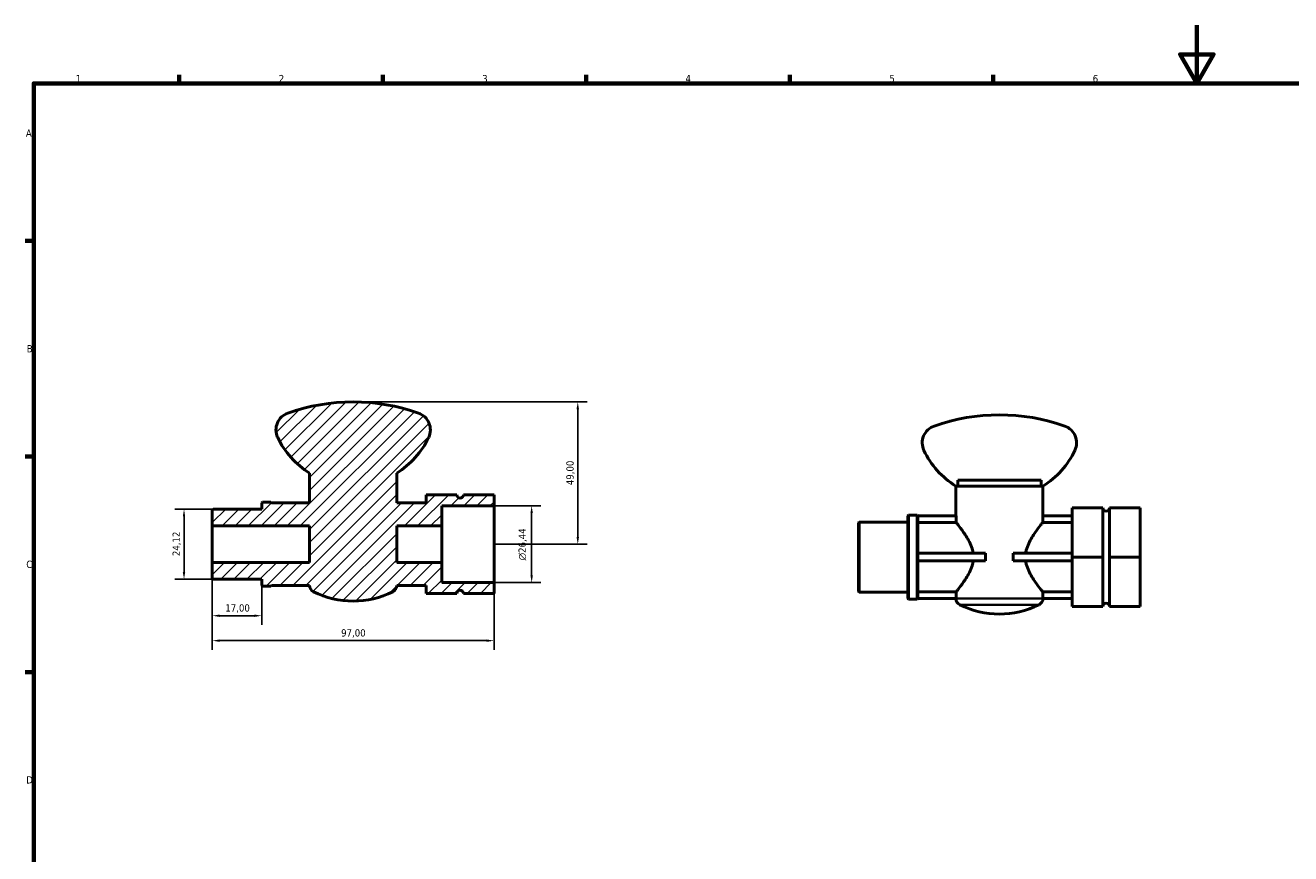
# Model space of a CAD drawing. Header units: millimetres. Extents: x 0 to 906, y 0 to 594.
# Tile 2 of 4: x 17 to 453, y 309 to 594. Entities that reach past the tile are written whole.
import ezdxf

# ---------------------------------------------------------------- set-up
doc = ezdxf.new("R2010")
doc.units = ezdxf.units.MM
for name, color, linetype, lineweight in [('Border (ISO)', 7, 'Continuous', 70), ('Dimension (ISO)', 7, 'Continuous', 25), ('Hatch (ISO)', 7, 'Continuous', 18), ('Visible (ISO)', 7, 'Continuous', 50), ('Visible Narrow (ISO)', 7, 'Continuous', 35)]:
    doc.layers.add(name, color=color, linetype=linetype, lineweight=lineweight)
doc.styles.add('Note Text (ISO)', font='tahoma.ttf')
doc.dimstyles.new('Default (ISO)', dxfattribs={"dimtxt": 2.5, "dimasz": 2.5, "dimexe": 3.175, "dimexo": 0, "dimgap": 0.762, "dimtad": 1, "dimrnd": 1e-08, "dimzin": 0, "dimtxsty": 'Note Text (ISO)', "dimcen": 0.09, "dimdle": 10, "dimclrd": 256, "dimclre": 256, "dimclrt": 232, "dimazin": 0, "dimtfac": 1.40208, "dimtmove": 0, "dimatfit": 3, "dimfxl": 1, "dimtolj": 1, "dimtzin": 0, "dimlwd": -1, "dimlwe": -1, "dimarcsym": 0})

# ---------------------------------------------------------------- blocks, each defined once
blk = doc.blocks.new('Borders Default Border')
at = {"layer": 'Border (ISO)'}
for p, q in [((70.08, 574), (70.08, 576.9)), ((140.17, 574), (140.17, 576.9)), ((210.25, 574), (210.25, 576.9)), ((280.33, 574), (280.33, 576.9)), ((350.42, 574), (350.42, 576.9)), ((20, 519.75), (17.1, 519.75)), ((20, 445.5), (17.1, 445.5)), ((20, 371.25), (17.1, 371.25))]:
    blk.add_line(p, q, dxfattribs=at)
at = {"layer": 'Border (ISO)', "flags": 128}
for points in [[(420.5, 594), (420.5, 574), (414.73, 584), (426.27, 584), (420.5, 574)], [(20, 20), (20, 574), (821, 574), (821, 20), (20, 20)]]:
    blk.add_lwpolyline(points, dxfattribs=at)
at = {"layer": 'Border (ISO)', "color": 232, "true_color": 0xca0064, "char_height": 2.5, "attachment_point": 7, "style": 'Note Text (ISO)'}
for s, insert in [('1', (34.48, 574.4)), ('2', (104.37, 574.4)), ('3', (174.43, 574.35)), ('4', (244.42, 574.4)), ('5', (314.64, 574.35)), ('6', (384.66, 574.35)), ('A', (17.29, 555.62)), ('B', (17.59, 481.37)), ('C', (17.43, 407.08)), ('D', (17.43, 332.88))]:
    blk.add_mtext(s, dxfattribs=dict(at, insert=insert))
blk = doc.blocks.new('*D7')
at = {"layer": 'Defpoints', "color": 0, "transparency": 16777216}
for p in [(178.5, 428.52), (178.5, 402.08), (191.46, 402.08)]:
    blk.add_point(p, dxfattribs=at)
at = {"layer": 'Dimension (ISO)', "transparency": 16777216}
for p, q in [((178.5, 428.52), (194.64, 428.52)), ((191.46, 426.02), (191.46, 404.58)), ((178.5, 402.08), (194.64, 402.08))]:
    blk.add_line(p, q, dxfattribs=at)
for points in [[(191.04, 426.02), (191.88, 426.02), (191.46, 428.52)], [(191.04, 404.58), (191.88, 404.58), (191.46, 402.08)]]:
    blk.add_solid(points, dxfattribs=at)
at = {"layer": 'Dimension (ISO)', "color": 232, "true_color": 0xca0064, "transparency": 16777216, "insert": (186.94, 409.72), "char_height": 2.5, "attachment_point": 1, "rotation": 90, "style": 'Note Text (ISO)'}
blk.add_mtext('\\A1;\\fAIGDT|b0|i0;\\H2.5000;\\ln\\fTahoma|b0|i0;\\H2.5000;26,44', dxfattribs=at)
blk = doc.blocks.new('*D8')
at = {"layer": 'Defpoints', "color": 0, "transparency": 16777216}
for p in [(130, 464.3), (178.5, 415.3), (207.34, 415.3)]:
    blk.add_point(p, dxfattribs=at)
at = {"layer": 'Dimension (ISO)', "transparency": 16777216}
for p, q in [((130, 464.3), (210.52, 464.3)), ((207.34, 461.8), (207.34, 417.8)), ((178.5, 415.3), (210.52, 415.3))]:
    blk.add_line(p, q, dxfattribs=at)
for points in [[(206.92, 461.8), (207.76, 461.8), (207.34, 464.3)], [(206.92, 417.8), (207.76, 417.8), (207.34, 415.3)]]:
    blk.add_solid(points, dxfattribs=at)
at = {"layer": 'Dimension (ISO)', "color": 232, "true_color": 0xca0064, "transparency": 16777216, "insert": (203.41, 435.63), "char_height": 2.5, "attachment_point": 1, "rotation": 90, "style": 'Note Text (ISO)'}
blk.add_mtext('\\A1;49,00', dxfattribs=at)
blk = doc.blocks.new('*D9')
at = {"layer": 'Defpoints', "color": 0, "transparency": 16777216}
for p in [(81.5, 409), (178.5, 402.08), (178.5, 382.08)]:
    blk.add_point(p, dxfattribs=at)
at = {"layer": 'Dimension (ISO)', "transparency": 16777216}
for p, q in [((81.5, 409), (81.5, 378.9)), ((178.5, 402.08), (178.5, 378.9)), ((84, 382.08), (176, 382.08))]:
    blk.add_line(p, q, dxfattribs=at)
for points in [[(84, 382.49), (84, 381.66), (81.5, 382.08)], [(176, 382.49), (176, 381.66), (178.5, 382.08)]]:
    blk.add_solid(points, dxfattribs=at)
at = {"layer": 'Dimension (ISO)', "color": 232, "true_color": 0xca0064, "transparency": 16777216, "insert": (125.85, 386.01), "char_height": 2.5, "attachment_point": 1, "style": 'Note Text (ISO)'}
blk.add_mtext('\\A1;97,00', dxfattribs=at)
blk = doc.blocks.new('*D10')
at = {"layer": 'Defpoints', "color": 0, "transparency": 16777216}
for p in [(81.5, 409), (98.5, 401.07), (98.5, 390.67)]:
    blk.add_point(p, dxfattribs=at)
at = {"layer": 'Dimension (ISO)', "transparency": 16777216}
for p, q in [((81.5, 409), (81.5, 387.5)), ((98.5, 401.07), (98.5, 387.5)), ((84, 390.67), (96, 390.67))]:
    blk.add_line(p, q, dxfattribs=at)
for points in [[(84, 391.09), (84, 390.25), (81.5, 390.67)], [(96, 391.09), (96, 390.25), (98.5, 390.67)]]:
    blk.add_solid(points, dxfattribs=at)
at = {"layer": 'Dimension (ISO)', "color": 232, "true_color": 0xca0064, "transparency": 16777216, "insert": (85.98, 394.6), "char_height": 2.5, "attachment_point": 1, "style": 'Note Text (ISO)'}
blk.add_mtext('\\A1;17,00', dxfattribs=at)
blk = doc.blocks.new('*D11')
at = {"layer": 'Defpoints', "color": 0, "transparency": 16777216}
for p in [(81.75, 427.36), (71.75, 403.24), (81.75, 403.24)]:
    blk.add_point(p, dxfattribs=at)
at = {"layer": 'Dimension (ISO)', "transparency": 16777216}
for p, q in [((81.75, 427.36), (68.57, 427.36)), ((71.75, 424.86), (71.75, 405.74)), ((81.75, 403.24), (68.57, 403.24))]:
    blk.add_line(p, q, dxfattribs=at)
for points in [[(71.33, 424.86), (72.16, 424.86), (71.75, 427.36)], [(71.33, 405.74), (72.16, 405.74), (71.75, 403.24)]]:
    blk.add_solid(points, dxfattribs=at)
at = {"layer": 'Dimension (ISO)', "color": 232, "true_color": 0xca0064, "transparency": 16777216, "insert": (67.81, 411.19), "char_height": 2.5, "attachment_point": 1, "rotation": 90, "style": 'Note Text (ISO)'}
blk.add_mtext('\\A1;24,12', dxfattribs=at)

msp = doc.modelspace()

# ---------------------------------------------------------------- hatches: boundary and pattern name
at = {"layer": 'Hatch (ISO)'}
h = msp.add_hatch(dxfattribs=at)
h.set_pattern_fill('ANSI31', color=256, scale=25.4, style=0)
h.set_pattern_definition([(45, (0, 0), (-2.245064, 2.245064), [])])
edge = h.paths.add_edge_path()
edge.add_line((81.745, 427.358), (81.5, 427.113))
edge.add_line((81.5, 427.113), (81.5, 421.596))
edge.add_line((81.5, 421.596), (115, 421.596))
edge.add_line((115, 421.596), (115, 409.004))
edge.add_line((115, 409.004), (81.5, 409.004))
edge.add_line((81.5, 409.004), (81.5, 403.486))
edge.add_line((81.5, 403.486), (81.745, 403.241))
edge.add_line((81.745, 403.241), (98.5, 403.241))
edge.add_line((98.5, 403.241), (98.5, 401.075))
edge.add_line((98.5, 401.075), (98.745, 400.83))
edge.add_line((98.745, 400.83), (101.655, 400.83))
edge.add_line((101.655, 400.83), (101.9, 401.075))
edge.add_line((101.9, 401.075), (115, 401.075))
edge.add_ellipse((117.45, 401.095), major_axis=(-2.45, -0.021), ratio=1, start_angle=0, end_angle=63.09965)
edge.add_ellipse((130, 426.359), major_axis=(-13.64, -27.458), ratio=1, start_angle=0, end_angle=52.83309)
edge.add_ellipse((142.55, 401.095), major_axis=(1.09, -2.194), ratio=1, start_angle=0, end_angle=63.09965)
edge.add_line((145, 401.075), (155.1, 401.075))
edge.add_line((155.1, 401.075), (155.1, 398.3))
edge.add_line((155.1, 398.3), (165.665, 398.3))
edge.add_ellipse((166.8, 398.3), major_axis=(-1.135, 0), ratio=1, start_angle=180, end_angle=360, ccw=False)
edge.add_line((167.935, 398.3), (178.5, 398.3))
edge.add_line((178.5, 398.3), (178.5, 402.079))
edge.add_line((178.5, 402.079), (160.5, 402.079))
edge.add_line((160.5, 402.079), (160.5, 409.004))
edge.add_line((160.5, 409.004), (145, 409.004))
edge.add_line((145, 409.004), (145, 421.596))
edge.add_line((145, 421.596), (160.5, 421.596))
edge.add_line((160.5, 421.596), (160.5, 428.521))
edge.add_line((160.5, 428.52), (178.5, 428.52))
edge.add_line((178.5, 428.52), (178.5, 432.3))
edge.add_line((178.5, 432.3), (167.935, 432.3))
edge.add_ellipse((166.8, 432.3), major_axis=(1.135, 0), ratio=1, start_angle=180, end_angle=360, ccw=False)
edge.add_line((165.665, 432.3), (155.1, 432.3))
edge.add_line((155.1, 432.3), (155.1, 429.525))
edge.add_line((155.1, 429.525), (145, 429.525))
edge.add_line((145, 429.525), (145, 439.8))
edge.add_ellipse((130, 464.3), major_axis=(15, -24.5), ratio=1, start_angle=0, end_angle=33.35543)
edge.add_ellipse((150.467, 454.683), major_axis=(5.533, -2.6), ratio=1, start_angle=0, end_angle=95.74221)
edge.add_ellipse((130, 396.647), major_axis=(22.5, 63.801), ratio=1, start_angle=0, end_angle=38.85105)
edge.add_ellipse((109.533, 454.683), major_axis=(-2.033, 5.766), ratio=1, start_angle=0, end_angle=95.74221)
edge.add_ellipse((130, 464.3), major_axis=(-26, -12.217), ratio=1, start_angle=0, end_angle=33.35543)
edge.add_line((115, 439.8), (115, 429.525))
edge.add_line((115, 429.525), (101.9, 429.525))
edge.add_line((101.9, 429.525), (101.655, 429.77))
edge.add_line((101.655, 429.77), (98.745, 429.77))
edge.add_line((98.745, 429.77), (98.5, 429.525))
edge.add_line((98.5, 429.525), (98.5, 427.358))
edge.add_line((98.5, 427.358), (81.745, 427.358))

# ---------------------------------------------------------------- linework, layer by layer
at = {"layer": 'Visible (ISO)'}
for p, q in [((115, 439.8), (115, 429.525)), ((145, 429.525), (145, 439.8)), ((366.893, 437.342), (338.17, 437.342)), ((338.17, 435.342), (338.17, 437.342)), ((366.893, 437.342), (366.893, 435.342)), ((165.665, 432.3), (155.1, 432.3)), ((155.1, 432.3), (155.1, 429.525)), ((178.5, 432.3), (167.935, 432.3)), ((178.5, 428.52), (178.5, 432.3)), ((337.531, 435.342), (337.531, 425.067)), ((337.531, 435.342), (337.665, 435.342)), ((337.665, 435.342), (367.397, 435.342)), ((367.531, 435.342), (367.397, 435.342)), ((367.531, 435.342), (367.531, 425.067)), ((81.745, 427.358), (81.5, 427.113)), ((81.5, 427.113), (81.5, 421.596)), ((98.5, 427.358), (81.745, 427.358)), ((98.745, 429.77), (98.5, 429.525)), ((98.5, 429.525), (98.5, 427.358)), ((101.655, 429.77), (98.745, 429.77)), ((101.9, 429.525), (101.655, 429.77)), ((115, 429.525), (101.9, 429.525)), ((155.1, 429.525), (145, 429.525)), ((160.5, 421.596), (160.5, 428.52)), ((160.5, 428.52), (178.5, 428.52)), ((178.5, 402.079), (178.5, 428.52)), ((377.631, 410.842), (377.631, 427.842)), ((377.631, 427.842), (388.196, 427.842)), ((388.196, 427.842), (388.196, 419.342)), ((390.467, 419.342), (390.467, 427.842)), ((401.031, 427.842), (390.467, 427.842)), ((401.031, 410.842), (401.031, 427.842)), ((304.031, 422.656), (304.276, 422.901)), ((304.276, 422.901), (304.276, 398.784)), ((304.276, 422.901), (321.031, 422.901)), ((321.031, 425.067), (321.276, 425.312)), ((321.031, 396.617), (321.031, 425.067)), ((321.276, 425.312), (321.276, 396.372)), ((321.276, 425.312), (324.186, 425.312)), ((324.186, 396.372), (324.186, 425.312)), ((324.431, 425.067), (324.186, 425.312)), ((324.431, 425.067), (324.431, 425.006)), ((337.59, 425.067), (324.431, 425.067)), ((324.431, 425.006), (324.431, 412.164)), ((337.59, 422.828), (324.431, 422.828)), ((337.59, 425.067), (337.59, 422.828)), ((367.473, 422.828), (367.473, 425.067)), ((377.631, 425.067), (367.473, 425.067)), ((377.631, 422.828), (367.473, 422.828)), ((81.5, 421.596), (115, 421.596)), ((81.5, 409.004), (81.5, 421.596)), ((115, 421.596), (115, 409.004)), ((145, 409.004), (145, 421.596)), ((145, 421.596), (160.5, 421.596)), ((160.5, 409.004), (160.5, 421.596)), ((304.031, 399.029), (304.031, 422.656)), ((388.196, 419.342), (388.196, 410.842)), ((390.467, 410.842), (390.467, 419.342)), ((324.431, 412.164), (324.431, 410.842)), ((324.431, 412.164), (347.773, 412.164)), ((324.431, 410.842), (324.431, 409.52)), ((347.773, 412.164), (347.773, 409.52)), ((357.29, 409.52), (357.29, 412.164)), ((357.29, 412.164), (377.631, 412.164)), ((377.631, 393.842), (377.631, 410.842)), ((377.631, 410.842), (388.196, 410.842)), ((388.196, 410.842), (388.196, 402.342)), ((390.467, 402.342), (390.467, 410.842)), ((401.031, 410.842), (390.467, 410.842)), ((401.031, 393.842), (401.031, 410.842)), ((115, 409.004), (81.5, 409.004)), ((81.5, 409.004), (81.5, 403.486)), ((160.5, 409.004), (145, 409.004)), ((160.5, 402.079), (160.5, 409.004)), ((347.773, 409.52), (324.431, 409.52)), ((324.431, 409.52), (324.431, 396.679)), ((377.631, 409.52), (357.29, 409.52)), ((81.5, 403.486), (81.745, 403.241)), ((81.745, 403.241), (98.5, 403.241)), ((98.5, 403.241), (98.5, 401.075)), ((98.5, 401.075), (98.745, 400.83)), ((101.655, 400.83), (101.9, 401.075)), ((101.9, 401.075), (115, 401.075)), ((145, 401.075), (155.1, 401.075)), ((155.1, 401.075), (155.1, 398.3)), ((178.5, 402.079), (160.5, 402.079)), ((178.5, 398.3), (178.5, 402.079)), ((388.196, 402.342), (388.196, 393.842)), ((390.467, 393.842), (390.467, 402.342)), ((98.745, 400.83), (101.655, 400.83)), ((155.1, 398.3), (165.665, 398.3)), ((167.935, 398.3), (178.5, 398.3)), ((304.031, 399.029), (304.276, 398.784)), ((304.276, 398.784), (321.031, 398.784)), ((321.031, 396.617), (321.276, 396.372)), ((324.431, 396.617), (324.186, 396.372)), ((324.431, 398.856), (337.59, 398.856)), ((324.431, 396.679), (324.431, 396.617)), ((324.431, 396.617), (337.59, 396.617)), ((337.59, 398.856), (337.59, 396.638)), ((367.473, 398.856), (377.631, 398.856)), ((367.473, 396.638), (367.473, 398.856)), ((367.473, 396.617), (377.631, 396.617)), ((321.276, 396.372), (324.186, 396.372)), ((377.631, 393.842), (388.196, 393.842)), ((401.031, 393.842), (390.467, 393.842))]:
    msp.add_line(p, q, dxfattribs=at)
for centre, radius, start, end in [((130, 396.647), 67.653, 70.57447, 109.42553), ((109.533, 454.683), 6.114, 109.42553, 205.16773), ((150.467, 454.683), 6.114, 334.83227, 70.57447), ((352.531, 392.19), 67.653, 70.57447, 109.42553), ((332.065, 450.225), 6.114, 109.42553, 205.16773), ((372.998, 450.225), 6.114, 334.83227, 70.57447), ((130, 464.3), 28.727, 205.16773, 238.52316), ((130, 464.3), 28.727, 301.47684, 334.83227), ((352.531, 459.842), 28.727, 205.16773, 238.52316), ((352.531, 459.842), 28.727, 301.47684, 334.83227), ((166.8, 432.3), 1.135, 180, 0), ((389.331, 427.842), 1.135, 180, 0), ((117.45, 401.095), 2.45, 180.48381, 243.58346), ((142.55, 401.095), 2.45, 296.41654, 359.51619), ((130, 426.359), 30.659, 243.58346, 296.41654), ((166.8, 398.3), 1.135, 0, 180), ((339.981, 396.638), 2.45, 180.48381, 243.58346), ((365.081, 396.638), 2.45, 296.41654, 359.51619), ((352.531, 421.901), 30.659, 243.58346, 296.41654), ((389.331, 393.842), 1.135, 0, 180)]:
    msp.add_arc(centre, radius, start, end, dxfattribs=at)
for points, knots in [([(343.512, 412.164), (343.457, 412.54), (343.38, 412.911), (343.075, 414.069), (342.778, 414.835), (341.758, 417.016), (340.915, 418.32), (339.489, 420.384), (338.787, 421.305), (338.051, 422.249), (337.856, 422.494), (337.668, 422.731), (337.622, 422.788), (337.59, 422.828)], [0.133165, 0.133165, 0.133165, 0.133165, 0.2476912, 0.2476912, 0.4953824, 0.4953824, 0.9907648, 0.9907648, 1.4702561, 1.4702561, 1.7100017, 1.7100017, 1.8183882, 1.8183882, 1.8183882, 1.8183882]), ([(367.473, 422.828), (367.441, 422.788), (367.395, 422.731), (367.206, 422.494), (367.012, 422.249), (366.275, 421.305), (365.574, 420.384), (364.147, 418.32), (363.304, 417.016), (362.284, 414.835), (361.987, 414.069), (361.683, 412.911), (361.605, 412.54), (361.55, 412.164)], [5.9806014, 5.9806014, 5.9806014, 5.9806014, 6.0889879, 6.0889879, 6.3287335, 6.3287335, 6.8082248, 6.8082248, 7.3036072, 7.3036072, 7.5512984, 7.5512984, 7.6658246, 7.6658246, 7.6658246, 7.6658246]), ([(337.59, 398.856), (337.622, 398.897), (337.668, 398.954), (337.856, 399.19), (338.051, 399.435), (338.787, 400.38), (339.489, 401.3), (340.915, 403.365), (341.758, 404.668), (342.778, 406.85), (343.075, 407.616), (343.38, 408.773), (343.457, 409.145), (343.512, 409.52)], [5.9806014, 5.9806014, 5.9806014, 5.9806014, 6.0889879, 6.0889879, 6.3287335, 6.3287335, 6.8082248, 6.8082248, 7.3036072, 7.3036072, 7.5512984, 7.5512984, 7.6658246, 7.6658246, 7.6658246, 7.6658246]), ([(361.55, 409.52), (361.605, 409.145), (361.683, 408.773), (361.987, 407.616), (362.284, 406.85), (363.304, 404.668), (364.147, 403.365), (365.574, 401.3), (366.275, 400.38), (367.012, 399.435), (367.206, 399.19), (367.395, 398.954), (367.441, 398.897), (367.473, 398.856)], [0.133165, 0.133165, 0.133165, 0.133165, 0.2476912, 0.2476912, 0.4953824, 0.4953824, 0.9907648, 0.9907648, 1.4702561, 1.4702561, 1.7100017, 1.7100017, 1.8183882, 1.8183882, 1.8183882, 1.8183882])]:
    msp.add_open_spline(points, degree=3, knots=knots, dxfattribs=at)
for points in [[(337.59, 396.638), (337.59, 396.631), (337.59, 396.624), (337.59, 396.617)], [(367.473, 396.617), (367.473, 396.624), (367.473, 396.631), (367.473, 396.638)]]:
    msp.add_open_spline(points, degree=3, dxfattribs=at)
at = {"layer": 'Visible Narrow (ISO)'}
for p, q in [((337.949, 396.638), (367.114, 396.638)), ((366.003, 394.443), (339.059, 394.443))]:
    msp.add_line(p, q, dxfattribs=at)

# ---------------------------------------------------------------- block references
msp.add_blockref('Borders Default Border', (0, 0))

# ---------------------------------------------------------------- dimensions: what is measured, and where the dimension line sits
at = {"layer": 'Dimension (ISO)'}
for base, p1, p2, angle, picture, middle in [((207.341, 415.3), (130, 464.3), (178.5, 415.3), 90, '*D8', (207.341, 439.8)), ((71.745, 403.241), (81.745, 427.358), (81.745, 403.241), 90, '*D11', (71.745, 415.3)), ((178.5, 382.077), (81.5, 409.004), (178.5, 402.079), 180, '*D9', (130, 382.077)), ((98.5, 390.67), (81.5, 409.004), (98.5, 401.075), 180, '*D10', (90, 390.67))]:
    dim = msp.add_linear_dim(base=base, p1=p1, p2=p2, angle=angle, dimstyle='Default (ISO)', override={"dimdec": 2, "dimtp": 0, "dimtm": 0, "dimtdec": 2, "dimtofl": 0, "dimatfit": 1}, dxfattribs=at)
    dim.commit()
    dim.dimension.update_dxf_attribs({"geometry": picture, "text_midpoint": middle, "dimtype": 160})
dim = msp.add_linear_dim(base=(191.461, 402.079), p1=(178.5, 428.52), p2=(178.5, 402.079), angle=90, text='\\fAIGDT|b0|i0;\\H2.5000;\\ln\\fTahoma|b0|i0;\\H2.5000;<>', dimstyle='Default (ISO)', override={"dimdec": 2, "dimtp": 0, "dimtm": 0, "dimtdec": 2, "dimtofl": 0, "dimatfit": 1}, dxfattribs=at)
dim.commit()
dim.dimension.update_dxf_attribs({"geometry": '*D7', "text_midpoint": (191.461, 415.3), "dimtype": 160})

doc.saveas('drawing.dxf')
